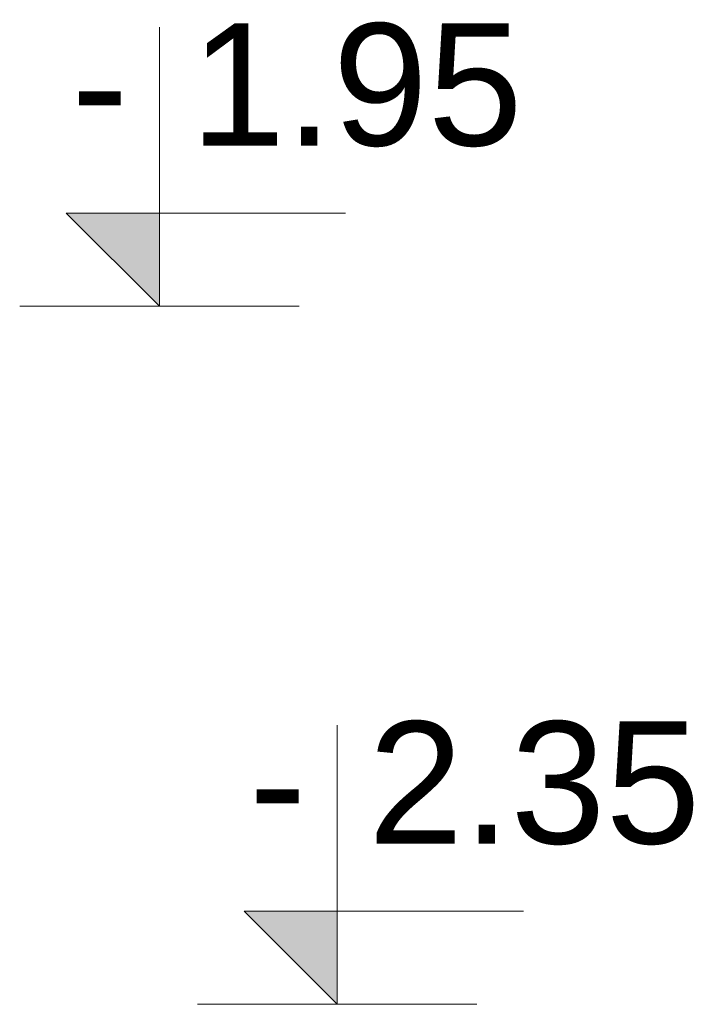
# Model space of a CAD drawing. Extents: x -1474 to 455485, y -101625 to 75879.
# Tile 3 of 31: x 295991 to 296372, y -93163 to -92599. Entities that reach past the tile are written whole.
import ezdxf
from ezdxf.enums import TextEntityAlignment as Align

# ---------------------------------------------------------------- set-up
doc = ezdxf.new("R2010")
doc.units = 0
doc.header["$LTSCALE"] = 10
doc.header["$MEASUREMENT"] = 0
doc.layers.add('RCAD_symbole graficzne', color=7, linetype='Continuous')
doc.styles.add('style1', font='arial.ttf')

msp = doc.modelspace()

# ---------------------------------------------------------------- hatches: boundary and pattern name
at = {"layer": 'RCAD_symbole graficzne'}
for points in [[(296018.1243, -92709.59993), (296071.45764, -92762.93326), (296071.45764, -92709.59993)], [(296119.93205, -93109.59993), (296173.26538, -93162.93326), (296173.26538, -93109.59993)]]:
    msp.add_hatch(color=1, dxfattribs=at).paths.add_polyline_path(points, flags=0)

# ---------------------------------------------------------------- linework, layer by layer
at = {"layer": 'RCAD_symbole graficzne', "color": 1, "lineweight": 0}
for p, q in [((296071.45764, -92762.93326), (296071.45764, -92602.93326)), ((296178.1243, -92709.59993), (296018.1243, -92709.59993)), ((296018.1243, -92709.59993), (296071.45764, -92762.93326)), ((296151.45764, -92762.93326), (295991.45764, -92762.93326)), ((296173.26538, -93162.93326), (296173.26538, -93002.93326)), ((296279.93205, -93109.59993), (296119.93205, -93109.59993)), ((296119.93205, -93109.59993), (296173.26538, -93162.93326)), ((296253.26538, -93162.93326), (296093.26538, -93162.93326))]:
    msp.add_line(p, q, dxfattribs=at)

# ---------------------------------------------------------------- texts
at = {"layer": 'RCAD_symbole graficzne', "color": 2, "style": 'style1'}
for s, p in [('1.95 ', (296089.23541, -92691.82215)), ('2.35 ', (296191.04316, -93091.82215))]:
    msp.add_text(s, height=70, dxfattribs=at).set_placement(p, align=Align.BOTTOM_LEFT)
for p in [(296053.67986, -92691.82215), (296155.48761, -93091.82215)]:
    msp.add_text('-', height=70, dxfattribs=at).set_placement(p, align=Align.BOTTOM_RIGHT)

doc.saveas('drawing.dxf')
